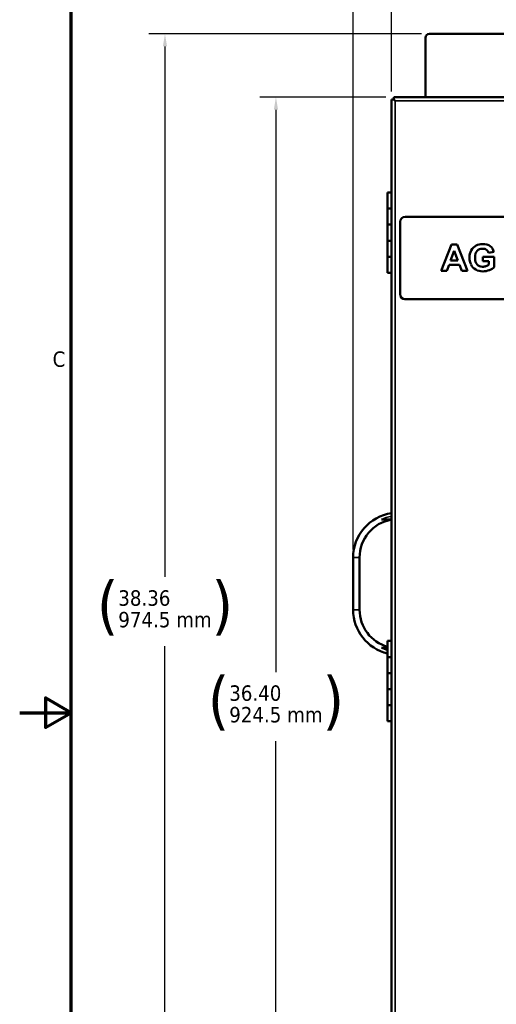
# Model space of a CAD drawing. Header units: inches. Extents: x 0 to 136, y 2 to 86.
# Tile 5 of 61: x 0 to 15, y 35 to 66. Entities that reach past the tile are written whole.
import ezdxf

# ---------------------------------------------------------------- set-up
doc = ezdxf.new("R2010")
doc.units = ezdxf.units.IN
doc.header["$LTSCALE"] = 4
doc.header["$MEASUREMENT"] = 0
for name, color, linetype, lineweight in [('Border (ANSI)', 7, 'Continuous', 70), ('Dimension (ANSI)', 7, 'Continuous', 25), ('Visible (ANSI)', 7, 'Continuous', 50), ('Visible Narrow (ANSI)', 7, 'Continuous', 35)]:
    doc.layers.add(name, color=color, linetype=linetype, lineweight=lineweight)
doc.styles.add('Dimension Text', font='tahoma.ttf')
doc.styles.add('Dimension Text (ANSI)', font='tahoma.ttf')
doc.dimstyles.new('Dual Dimension', dxfattribs={"dimscale": 4, "dimtxt": 0.12, "dimasz": 0.098425, "dimexe": 0.125, "dimexo": 0.0625, "dimgap": 0.031496, "dimtad": 0, "dimtih": 1, "dimtoh": 1, "dimrnd": 1e-08, "dimzin": 4, "dimdsep": 46, "dimtxsty": 'Dimension Text (ANSI)', "dimcen": 0.09, "dimdle": 0.393701, "dimclrd": 256, "dimclre": 256, "dimclrt": 256, "dimadec": 0, "dimazin": 1, "dimtfac": 1, "dimtofl": 0, "dimtmove": 0, "dimatfit": 3, "dimfxl": 1, "dimtolj": 1, "dimtzin": 4, "dimlwd": -1, "dimlwe": -1, "dimarcsym": 0})

# ---------------------------------------------------------------- blocks, each defined once
blk = doc.blocks.new('Borders Default Border')
at = {"layer": 'Border (ANSI)', "flags": 128}
for points in [[(0.5, 1), (0.5, 21), (33.5, 21), (33.5, 1), (0.5, 1)], [(0.1, 11), (0.5, 11), (0.3, 11.1155), (0.3, 10.8845), (0.5, 11)]]:
    blk.add_lwpolyline(points, dxfattribs=at)
at = {"layer": 'Border (ANSI)', "insert": (0.3557, 13.6879), "char_height": 0.12, "attachment_point": 7, "style": 'Dimension Text'}
blk.add_mtext('C', dxfattribs=at)
blk = doc.blocks.new('*D6')
at = {"layer": 'Defpoints', "color": 0, "transparency": 16777216}
for p in [(11.957, 67.638), (11.957, 63.079), (36.34, 63.079)]:
    blk.add_point(p, dxfattribs=at)
at = {"layer": 'Dimension (ANSI)', "transparency": 16777216}
for p, q in [((11.957, 63.329), (11.957, 68.138)), ((36.34, 63.329), (36.34, 68.138)), ((12.351, 67.638), (21.912, 67.638)), ((35.947, 67.638), (26.386, 67.638))]:
    blk.add_line(p, q, dxfattribs=at)
for points in [[(12.351, 67.704), (12.351, 67.573), (11.957, 67.638)], [(35.947, 67.704), (35.947, 67.573), (36.34, 67.638)]]:
    blk.add_solid(points, dxfattribs=at)
at = {"layer": 'Dimension (ANSI)', "transparency": 16777216, "insert": (24.149, 68.59), "char_height": 0.48, "attachment_point": 2, "style": 'Dimension Text (ANSI)'}
blk.add_mtext('\\A1;{\\H3.0x;(}\\S24.38^ 619.3 mm;{\\H3.0x;)}', dxfattribs=at)
blk = doc.blocks.new('*D7')
at = {"layer": 'Defpoints', "color": 0, "transparency": 16777216}
for p in [(12.032, 63.153), (8.367, 26.755), (12.032, 26.755)]:
    blk.add_point(p, dxfattribs=at)
at = {"layer": 'Dimension (ANSI)', "transparency": 16777216}
for p, q in [((11.782, 63.153), (7.867, 63.153)), ((8.367, 62.76), (8.367, 45.267)), ((8.367, 27.149), (8.367, 43.112)), ((11.782, 26.755), (7.867, 26.755))]:
    blk.add_line(p, q, dxfattribs=at)
for points in [[(8.301, 62.76), (8.433, 62.76), (8.367, 63.153)], [(8.301, 27.149), (8.433, 27.149), (8.367, 26.755)]]:
    blk.add_solid(points, dxfattribs=at)
at = {"layer": 'Dimension (ANSI)', "transparency": 16777216, "insert": (8.367, 45.141), "char_height": 0.48, "attachment_point": 2, "style": 'Dimension Text (ANSI)'}
blk.add_mtext('\\A1;{\\H3.0x;(}\\S36.40^ 924.5 mm;{\\H3.0x;)}', dxfattribs=at)
blk = doc.blocks.new('*D8')
at = {"layer": 'Defpoints', "color": 0, "transparency": 16777216}
for p in [(37.516, 70.818), (10.766, 48.826), (37.516, 48.826)]:
    blk.add_point(p, dxfattribs=at)
at = {"layer": 'Dimension (ANSI)', "transparency": 16777216}
for p, q in [((10.766, 49.076), (10.766, 71.318)), ((37.516, 49.076), (37.516, 71.318)), ((11.16, 70.818), (21.904, 70.818)), ((37.123, 70.818), (26.379, 70.818))]:
    blk.add_line(p, q, dxfattribs=at)
for points in [[(11.16, 70.883), (11.16, 70.752), (10.766, 70.818)], [(37.123, 70.883), (37.123, 70.752), (37.516, 70.818)]]:
    blk.add_solid(points, dxfattribs=at)
at = {"layer": 'Dimension (ANSI)', "transparency": 16777216, "insert": (24.141, 71.769), "char_height": 0.48, "attachment_point": 2, "style": 'Dimension Text (ANSI)'}
blk.add_mtext('\\A1;{\\H3.0x;(}\\S26.75^ 679.5 mm;{\\H3.0x;)}', dxfattribs=at)
blk = doc.blocks.new('*D17')
at = {"layer": 'Defpoints', "color": 0, "transparency": 16777216}
for p in [(4.917, 65.12), (13.141, 65.12), (12.032, 26.755)]:
    blk.add_point(p, dxfattribs=at)
at = {"layer": 'Dimension (ANSI)', "transparency": 16777216}
for p, q in [((12.891, 65.12), (4.417, 65.12)), ((4.917, 64.726), (4.917, 48.224)), ((4.917, 27.149), (4.917, 46.069)), ((11.782, 26.755), (4.417, 26.755))]:
    blk.add_line(p, q, dxfattribs=at)
for points in [[(4.851, 64.726), (4.982, 64.726), (4.917, 65.12)], [(4.851, 27.149), (4.982, 27.149), (4.917, 26.755)]]:
    blk.add_solid(points, dxfattribs=at)
at = {"layer": 'Dimension (ANSI)', "transparency": 16777216, "insert": (4.917, 48.098), "char_height": 0.48, "attachment_point": 2, "style": 'Dimension Text (ANSI)'}
blk.add_mtext('\\A1;{\\H3.0x;(}\\S38.36^ 974.5 mm;{\\H3.0x;)}', dxfattribs=at)

msp = doc.modelspace()

# ---------------------------------------------------------------- linework, layer by layer
at = {"layer": 'Visible (ANSI)'}
for p, q in [((13.016, 64.995), (13.016, 63.153)), ((35.141, 65.12), (13.141, 65.12)), ((12.032, 63.153), (12.032, 63.079)), ((12.032, 63.153), (36.266, 63.153)), ((11.957, 63.079), (12.031, 63.079)), ((11.957, 26.829), (11.957, 63.079)), ((12.031, 63.079), (12.071, 63.04)), ((12.032, 63.079), (12.071, 63.04)), ((11.957, 60.184), (11.84, 60.184)), ((11.84, 60.184), (11.84, 59.684)), ((11.957, 59.684), (11.84, 59.684)), ((11.84, 59.684), (11.84, 59.184)), ((11.957, 59.684), (11.84, 59.684)), ((28.301, 59.43), (12.384, 59.43)), ((11.957, 59.184), (11.84, 59.184)), ((11.957, 59.184), (11.84, 59.184)), ((11.84, 59.184), (11.84, 58.684)), ((12.231, 59.271), (12.231, 57.02)), ((11.957, 58.684), (11.84, 58.684)), ((11.84, 58.684), (11.84, 58.184)), ((11.957, 58.684), (11.84, 58.684)), ((13.506, 57.746), (13.825, 58.564)), ((13.825, 58.564), (13.999, 58.564)), ((13.999, 58.564), (14.327, 57.746)), ((13.91, 58.373), (13.799, 58.069)), ((14.023, 58.069), (13.91, 58.373)), ((15.141, 58.337), (14.976, 58.306)), ((11.957, 58.184), (11.84, 58.184)), ((11.957, 58.184), (11.84, 58.184)), ((11.84, 58.184), (11.84, 57.684)), ((13.749, 57.931), (13.681, 57.746)), ((14.076, 57.931), (13.749, 57.931)), ((13.799, 58.069), (14.023, 58.069)), ((14.147, 57.746), (14.076, 57.931)), ((14.795, 58.184), (15.151, 58.184)), ((14.795, 58.046), (14.795, 58.184)), ((14.984, 58.046), (14.795, 58.046)), ((14.984, 57.943), (14.984, 58.046)), ((15.151, 58.184), (15.151, 57.858)), ((11.957, 57.684), (11.84, 57.684)), ((13.681, 57.746), (13.506, 57.746)), ((14.327, 57.746), (14.147, 57.746)), ((12.378, 56.867), (28.301, 56.867)), ((11.957, 50.017), (11.644, 50.017)), ((10.766, 47.207), (10.766, 48.826)), ((10.966, 48.826), (10.966, 47.207)), ((11.644, 46.017), (11.84, 46.017)), ((11.957, 46.235), (11.84, 46.235)), ((11.84, 46.235), (11.84, 45.735)), ((11.957, 45.735), (11.84, 45.735)), ((11.957, 45.735), (11.84, 45.735)), ((11.84, 45.735), (11.84, 45.235)), ((11.957, 45.235), (11.84, 45.235)), ((11.84, 45.235), (11.84, 44.735)), ((11.957, 45.235), (11.84, 45.235)), ((11.957, 44.735), (11.84, 44.735)), ((11.957, 44.735), (11.84, 44.735)), ((11.84, 44.735), (11.84, 44.235)), ((11.957, 44.235), (11.84, 44.235)), ((11.84, 44.235), (11.84, 43.735)), ((11.957, 44.235), (11.84, 44.235)), ((11.957, 43.735), (11.84, 43.735))]:
    msp.add_line(p, q, dxfattribs=at)
for centre, radius, start, end in [((13.141, 64.995), 0.125, 90, 180), ((12.166, 48.826), 1.4, 98.5855, 180), ((12.166, 48.826), 1.2, 100.0302, 180), ((12.166, 47.207), 1.4, 180, 256.5347), ((12.166, 47.207), 1.2, 180, 254.2365)]:
    msp.add_arc(centre, radius, start, end, dxfattribs=at)
for centre, major_axis, ratio, start_param, end_param in [((271.693, 309.095), (257.194, 251.25), 0.030472, 3.13126, 3.150466), ((-12.797, 74.232), (27.843, -16.22), 0.083672, 6.216836, 6.24943), ((-17.172, 66.171), (32.377, -8.226), 0.068603, 6.187155, 6.240863)]:
    msp.add_ellipse(centre, major_axis=major_axis, ratio=ratio, start_param=start_param, end_param=end_param, dxfattribs=at)
for points in [[(12.384, 59.43), (12.3, 59.43), (12.231, 59.359), (12.231, 59.271)], [(14.44, 58.385), (14.475, 58.451), (14.528, 58.502), (14.596, 58.537)], [(15.03, 58.514), (15.087, 58.471), (15.124, 58.412), (15.141, 58.337)], [(14.556, 58.145), (14.559, 58.058), (14.581, 57.991), (14.621, 57.946)], [(12.231, 57.02), (12.231, 56.936), (12.297, 56.867), (12.378, 56.867)]]:
    msp.add_open_spline(points, degree=3, dxfattribs=at)
for points, knots in [([(14.596, 58.537), (14.649, 58.564), (14.714, 58.578), (14.792, 58.578), (14.894, 58.578), (14.973, 58.556), (15.03, 58.514)], [7, 7, 7, 7, 8, 8, 8, 9, 9, 9, 9]), ([(14.434, 57.94), (14.402, 58.006), (14.386, 58.079), (14.386, 58.157), (14.386, 58.243), (14.404, 58.318), (14.44, 58.385)], [4, 4, 4, 4, 5, 5, 5, 6, 6, 6, 6]), ([(14.62, 58.368), (14.578, 58.322), (14.556, 58.254), (14.556, 58.164), (14.556, 58.158), (14.556, 58.152), (14.556, 58.145)], [14, 14, 14, 14, 15, 15, 15, 15.065263, 15.065263, 15.065263, 15.065263]), ([(14.976, 58.306), (14.965, 58.347), (14.943, 58.378), (14.911, 58.402), (14.88, 58.425), (14.84, 58.437), (14.792, 58.437), (14.72, 58.437), (14.663, 58.414), (14.62, 58.368)], [11, 11, 11, 11, 12, 12, 12, 13, 13, 13, 14, 14, 14, 14]), ([(14.621, 57.946), (14.664, 57.897), (14.721, 57.873), (14.791, 57.873), (14.825, 57.873), (14.86, 57.88), (14.895, 57.893)], [16, 16, 16, 16, 17, 17, 17, 18, 18, 18, 18]), ([(15.001, 57.77), (14.935, 57.744), (14.869, 57.732), (14.801, 57.732), (14.716, 57.732), (14.641, 57.75), (14.577, 57.785)], [1, 1, 1, 1, 2, 2, 2, 3, 3, 3, 3])]:
    msp.add_open_spline(points, degree=3, knots=knots, dxfattribs=at)
at = {"layer": 'Visible Narrow (ANSI)'}
for p, q in [((36.227, 63.04), (12.071, 63.04)), ((12.071, 63.04), (12.071, 26.869)), ((10.966, 48.826), (10.766, 48.826)), ((10.766, 47.207), (10.966, 47.207))]:
    msp.add_line(p, q, dxfattribs=at)
for centre, start, end in [((12.166, 48.826), 99.2515, 113.6751), ((12.166, 47.207), 246.3249, 255.477)]:
    msp.add_arc(centre, 1.3, start, end, dxfattribs=at)

# ---------------------------------------------------------------- block references
at = {"xscale": 4, "yscale": 4, "zscale": 4}
msp.add_blockref('Borders Default Border', (0, 0), dxfattribs=at)

# ---------------------------------------------------------------- dimensions: what is measured, and where the dimension line sits
at = {"layer": 'Dimension (ANSI)'}
for base, p1, p2, angle, text, override, picture, middle in [((37.516, 70.818), (10.766, 48.826), (37.516, 48.826), 180, '{\\H3.0x;(}\\S<>^ 679.5 mm;{\\H3.0x;)}', {"dimgap": 0.031496, "dimtih": 0, "dimtoh": 0, "dimdec": 2, "dimpost": '\\X', "dimtol": 0, "dimlim": 0, "dimtp": 0, "dimtm": 0, "dimtdec": 2, "dimatfit": 1}, '*D8', (24.141, 70.818)), ((11.957, 67.638), (36.34, 63.079), (11.957, 63.079), 180, '{\\H3.0x;(}\\S<>^ 619.3 mm;{\\H3.0x;)}', {"dimgap": 0.031496, "dimtih": 0, "dimtoh": 0, "dimdec": 2, "dimpost": '\\X', "dimtol": 0, "dimlim": 0, "dimtp": 0, "dimtm": 0, "dimtdec": 2, "dimatfit": 1}, '*D6', (24.149, 67.638)), ((4.9168, 65.1196), (12.0316, 26.7553), (13.1415, 65.1196), 90, '{\\H3.0x;(}\\S<>^ 974.5 mm;{\\H3.0x;)}', {"dimgap": 0.031496, "dimdec": 2, "dimpost": '\\X', "dimtol": 0, "dimlim": 0, "dimtp": 0, "dimtm": 0, "dimtdec": 2, "dimatfit": 1}, '*D17', (4.9168, 47.1468)), ((8.367, 26.755), (12.032, 63.153), (12.032, 26.755), 270, '{\\H3.0x;(}\\S<>^ 924.5 mm;{\\H3.0x;)}', {"dimgap": 0.031496, "dimdec": 2, "dimpost": '\\X', "dimtol": 0, "dimlim": 0, "dimtp": 0, "dimtm": 0, "dimtdec": 2, "dimatfit": 1}, '*D7', (8.367, 44.19))]:
    dim = msp.add_linear_dim(base=base, p1=p1, p2=p2, angle=angle, text=text, dimstyle='Dual Dimension', override=override, dxfattribs=at)
    dim.commit()
    dim.dimension.update_dxf_attribs({"geometry": picture, "text_midpoint": middle, "dimtype": 160})

doc.saveas('drawing.dxf')
